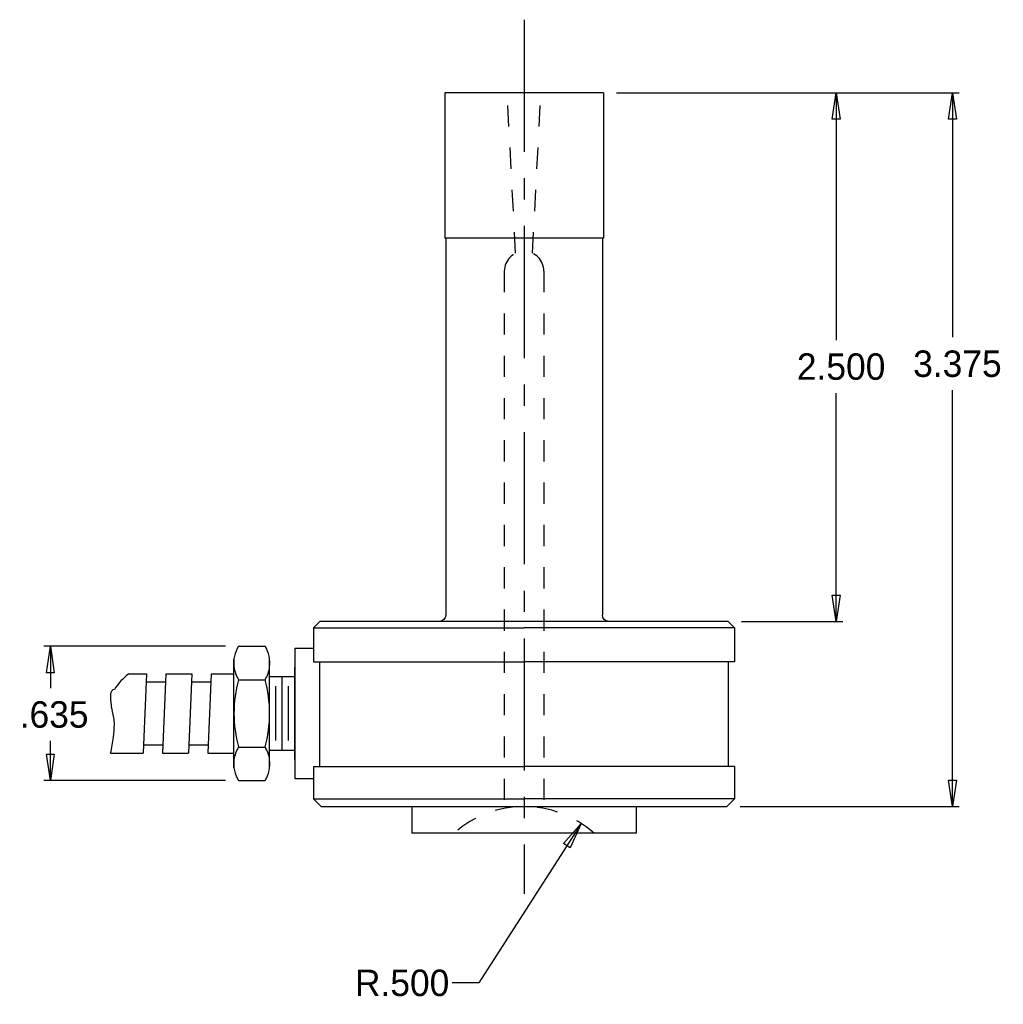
# Model space of a CAD drawing. Extents: x -12.38 to -7.73, y -7.19 to -2.53.
import ezdxf

# ---------------------------------------------------------------- set-up
doc = ezdxf.new("R2010")
doc.units = 0
doc.header["$MEASUREMENT"] = 0
doc.header["$PDMODE"] = 2
doc.linetypes.add('CENTER', pattern=[0.95, 0.625, -0.125, 0.075, -0.125])
doc.linetypes.add('DASHED', pattern=[0.2, 0.1, -0.1])
doc.layers.get('DEFPOINTS').update_dxf_attribs({"linetype": 'CONTINUOUS'})
doc.layers.add('CK_LEVEL_1', color=7, linetype='CONTINUOUS')
doc.dimstyles.new('DIMSTYLE1', dxfattribs={"dimtxt": 0.125, "dimasz": 0.125, "dimexe": 0.125, "dimexo": 0.0625, "dimgap": 0.09, "dimtad": 0, "dimtih": 1, "dimtoh": 1, "dimdec": 4, "dimzin": 0, "dimtxsty": 'STANDARD', "dimcen": 0.09, "dimazin": 3, "dimtfac": 1, "dimtdec": 4, "dimtofl": 0, "dimtmove": 0, "dimatfit": 3, "dimtolj": 1, "dimtzin": 0})

# ---------------------------------------------------------------- blocks, each defined once
blk = doc.blocks.new('*D0')
at = {"layer": 'CK_LEVEL_1', "color": 4, "linetype": 'CONTINUOUS'}
for p, q in [((-9.7297, -6.3317), (-10.2142, -7.0857)), ((-10.2142, -7.0857), (-10.3392, -7.0857))]:
    blk.add_line(p, q, dxfattribs=at)
at = {"layer": 'CK_LEVEL_1', "color": 4, "linetype": 'CONTINUOUS', "invisible_edges": 4}
blk.add_3dface([(-9.7297, -6.3317), (-9.7815, -6.447), (-9.813, -6.4267)], dxfattribs=at)
at = {"layer": 'DEFPOINTS', "color": 0, "linetype": 'CONTINUOUS'}
for p in [(-9.7297, -6.3317), (-10, -6.7523)]:
    blk.add_point(p, dxfattribs=at)
at = {"layer": 'CK_LEVEL_1', "color": 4, "linetype": 'CONTINUOUS'}
blk.add_text('R.500', height=0.125, dxfattribs=at).set_placement((-10.7994, -7.1482))
blk = doc.blocks.new('*D1')
at = {"layer": 'CK_LEVEL_1', "color": 4, "linetype": 'CONTINUOUS'}
for p, q in [((-9.5625, -2.8773), (-7.9432, -2.8773)), ((-7.9745, -2.8773), (-7.9745, -4.0335)), ((-7.9745, -6.2523), (-7.9745, -4.2835)), ((-8.9785, -6.2523), (-7.9432, -6.2523))]:
    blk.add_line(p, q, dxfattribs=at)
at = {"layer": 'CK_LEVEL_1', "color": 4, "linetype": 'CONTINUOUS', "invisible_edges": 4}
for points in [[(-7.9745, -2.8773), (-7.9557, -3.0023), (-7.9932, -3.0023)], [(-7.9745, -6.2523), (-7.9932, -6.1273), (-7.9557, -6.1273)]]:
    blk.add_3dface(points, dxfattribs=at)
at = {"layer": 'DEFPOINTS', "color": 0, "linetype": 'CONTINUOUS'}
for p in [(-9.625, -2.8773), (-9.041, -6.2523), (-7.9745, -6.2523)]:
    blk.add_point(p, dxfattribs=at)
at = {"layer": 'CK_LEVEL_1', "color": 4, "linetype": 'CONTINUOUS'}
blk.add_text('3.375', height=0.125, dxfattribs=at).set_placement((-8.1608, -4.221))
blk = doc.blocks.new('*D2')
at = {"layer": 'CK_LEVEL_1', "color": 4, "linetype": 'CONTINUOUS'}
for p, q in [((-9.5625, -2.8773), (-8.4931, -2.8773)), ((-8.5243, -2.8773), (-8.5243, -4.047)), ((-8.5243, -5.3773), (-8.5243, -4.297)), ((-8.9725, -5.3773), (-8.4931, -5.3773))]:
    blk.add_line(p, q, dxfattribs=at)
at = {"layer": 'CK_LEVEL_1', "color": 4, "linetype": 'CONTINUOUS', "invisible_edges": 4}
for points in [[(-8.5243, -2.8773), (-8.5056, -3.0023), (-8.5431, -3.0023)], [(-8.5243, -5.3773), (-8.5431, -5.2523), (-8.5056, -5.2523)]]:
    blk.add_3dface(points, dxfattribs=at)
at = {"layer": 'DEFPOINTS', "color": 0, "linetype": 'CONTINUOUS'}
for p in [(-9.625, -2.8773), (-9.035, -5.3773), (-8.5243, -5.3773)]:
    blk.add_point(p, dxfattribs=at)
at = {"layer": 'CK_LEVEL_1', "color": 4, "linetype": 'CONTINUOUS'}
blk.add_text('2.500', height=0.125, dxfattribs=at).set_placement((-8.7106, -4.2345))
blk = doc.blocks.new('*D3')
at = {"layer": 'CK_LEVEL_1', "color": 4, "linetype": 'CONTINUOUS'}
for p, q in [((-11.4121, -5.4943), (-12.2704, -5.4943)), ((-12.2392, -5.4943), (-12.2392, -5.6918)), ((-12.2392, -6.1293), (-12.2392, -5.9418)), ((-11.4121, -6.1293), (-12.2704, -6.1293))]:
    blk.add_line(p, q, dxfattribs=at)
at = {"layer": 'CK_LEVEL_1', "color": 4, "linetype": 'CONTINUOUS', "invisible_edges": 4}
for points in [[(-12.2392, -5.4943), (-12.2204, -5.6193), (-12.2579, -5.6193)], [(-12.2392, -6.1293), (-12.2579, -6.0043), (-12.2204, -6.0043)]]:
    blk.add_3dface(points, dxfattribs=at)
at = {"layer": 'DEFPOINTS', "color": 0, "linetype": 'CONTINUOUS'}
for p in [(-12.2392, -5.4943), (-11.3496, -5.4943), (-11.3496, -6.1293)]:
    blk.add_point(p, dxfattribs=at)
at = {"layer": 'CK_LEVEL_1', "color": 4, "linetype": 'CONTINUOUS'}
blk.add_text('.635', height=0.125, dxfattribs=at).set_placement((-12.3841, -5.8793))

msp = doc.modelspace()

# ---------------------------------------------------------------- linework, layer by layer
at = {"layer": 'CK_LEVEL_1', "color": 2, "linetype": 'CENTER'}
msp.add_line((-10, -2.532), (-10, -6.665), dxfattribs=at)
at = {"layer": 'CK_LEVEL_1', "color": 1, "linetype": 'CONTINUOUS'}
for p, q in [((-10.375, -2.8773), (-10.375, -3.5643)), ((-9.625, -2.8773), (-10.375, -2.8773)), ((-9.625, -2.8773), (-9.625, -3.5643)), ((-9.625, -3.5643), (-10.375, -3.5643)), ((-10.37, -3.5643), (-10.37, -5.3473)), ((-9.63, -3.5643), (-9.63, -5.3453)), ((-10.995, -5.4073), (-10.965, -5.3773)), ((-9.035, -5.3773), (-10.965, -5.3773)), ((-9.005, -5.4073), (-9.035, -5.3773)), ((-9.005, -5.4073), (-9.035, -5.3773)), ((-10.995, -5.4073), (-10, -5.4073)), ((-10.995, -5.4073), (-10.995, -5.5673)), ((-9.005, -5.4073), (-10, -5.4073)), ((-9.005, -5.4073), (-9.005, -5.5673)), ((-11.3496, -5.49432), (-11.22429, -5.49432)), ((-11.0835, -5.50375), (-10.995, -5.50375)), ((-11.0835, -5.50375), (-11.0835, -6.11975)), ((-11.37123, -5.63537), (-11.37123, -5.55501)), ((-11.20265, -5.61514), (-11.20265, -5.55501)), ((-10.995, -5.5673), (-10, -5.5673)), ((-10.965, -6.0623), (-10.965, -5.5673)), ((-9.005, -5.5673), (-10, -5.5673)), ((-9.035, -5.5673), (-9.035, -6.0623)), ((-11.86878, -5.62446), (-11.78539, -5.62446)), ((-11.78539, -5.62446), (-11.78704, -5.66265)), ((-11.6935, -5.62446), (-11.69514, -5.66265)), ((-11.6935, -5.62446), (-11.57058, -5.62446)), ((-11.57058, -5.62446), (-11.57222, -5.66265)), ((-11.47869, -5.62446), (-11.48033, -5.66265)), ((-11.47869, -5.62446), (-11.37128, -5.62446)), ((-11.37128, -5.99919), (-11.37128, -5.62446)), ((-11.20265, -6.0085), (-11.20265, -5.61514)), ((-11.0835, -6.03025), (-11.0835, -5.59337)), ((-11.78704, -5.66265), (-11.79942, -5.961)), ((-11.78674, -5.66265), (-11.69484, -5.66265)), ((-11.69514, -5.66265), (-11.70752, -5.961)), ((-11.57222, -5.66265), (-11.5846, -5.961)), ((-11.57192, -5.66265), (-11.48003, -5.66265)), ((-11.48033, -5.66265), (-11.49271, -5.961)), ((-11.3496, -5.65279), (-11.22429, -5.65279)), ((-11.20265, -5.63805), (-11.0835, -5.63805)), ((-11.14308, -5.98557), (-11.14308, -5.63805)), ((-11.17286, -5.94039), (-11.17286, -5.6831)), ((-11.11329, -5.94039), (-11.11329, -5.6831)), ((-11.95471, -5.99919), (-11.80091, -5.99919)), ((-11.79942, -5.961), (-11.80091, -5.99919)), ((-11.79957, -5.961), (-11.70782, -5.961)), ((-11.70752, -5.961), (-11.70917, -5.99919)), ((-11.70917, -5.99919), (-11.58609, -5.99919)), ((-11.5846, -5.961), (-11.58609, -5.99919)), ((-11.58475, -5.961), (-11.49301, -5.961)), ((-11.49271, -5.961), (-11.49435, -5.99919)), ((-11.49435, -5.99919), (-11.37128, -5.99919)), ((-11.37123, -6.06849), (-11.37123, -5.98827)), ((-11.3496, -5.97071), (-11.22429, -5.97071)), ((-11.20265, -5.98557), (-11.0835, -5.98557)), ((-11.20265, -6.06849), (-11.20265, -6.0085)), ((-10.995, -6.0623), (-10, -6.0623)), ((-10.995, -6.0623), (-10.995, -6.2163)), ((-9.005, -6.0623), (-10, -6.0623)), ((-9.005, -6.0623), (-9.005, -6.2163)), ((-11.3496, -6.12932), (-11.22429, -6.12932)), ((-11.0835, -6.11975), (-10.995, -6.11975)), ((-10.995, -6.2163), (-10, -6.2163)), ((-10.995, -6.2163), (-10.959, -6.2523)), ((-9.005, -6.2163), (-10, -6.2163)), ((-9.005, -6.2163), (-9.041, -6.2523)), ((-10.959, -6.2523), (-9.041, -6.2523)), ((-10.53, -6.2523), (-10.53, -6.3773)), ((-9.47, -6.2523), (-9.47, -6.3773)), ((-9.47, -6.3773), (-10.53, -6.3773))]:
    msp.add_line(p, q, dxfattribs=at)
at = {"layer": 'CK_LEVEL_1', "color": 2, "linetype": 'DASHED'}
for p, q in [((-10.04, -3.6363), (-10.0799, -2.8773)), ((-9.96, -3.6363), (-9.9201, -2.8773)), ((-10.0934, -3.7207), (-10.0934, -6.2523)), ((-9.9064, -3.7207), (-9.9064, -6.2523))]:
    msp.add_line(p, q, dxfattribs=at)
for centre, radius, start, end in [((-9.99995, -3.7207), 0.0935, 360, 540), ((-10, -6.7523), 0.5, 48.59038, 131.40962)]:
    msp.add_arc(centre, radius, start, end, dxfattribs=at)
at = {"layer": 'CK_LEVEL_1', "color": 1, "linetype": 'CONTINUOUS', "extrusion": (0, 0, -1)}
for centre, start, end in [((10.40002, -5.34729), 180.00001, 270.00001), ((9.60002, -5.34729), 270.00001, 360.00001)]:
    msp.add_arc(centre, 0.03, start, end, dxfattribs=at)
at = {"layer": 'CK_LEVEL_1', "color": 1, "linetype": 'CONTINUOUS'}
for centre, radius, start, end in [((-11.22316, -5.57355), 0.14929, 147.91174, 187.15712), ((-11.35082, -5.57355), 0.14928, 352.84221, 392.08826), ((-11.67033, -5.87518), 0.31982, 128.35596, 146.38479), ((-11.22316, -5.57355), 0.14929, 187.15712, 212.08369), ((-11.35082, -5.57355), 0.14928, 327.91631, 352.84221), ((-10.77699, -5.81175), 0.59429, 164.49126, 195.50874), ((-11.79699, -5.81175), 0.59429, 344.49126, 375.50874), ((-11.63232, -5.73098), 0.3226, 177.64659, 192.72652), ((-11.93081, -5.72154), 0.02414, 104.05342, 170.9335), ((-12.1102, -5.86153), 0.17369, 359.46854, 380.02389), ((-12.41711, -5.86008), 0.48062, 352.39831, 359.63543), ((-12.70304, -5.82191), 0.76908, 346.6786, 352.3972), ((-11.22316, -6.04996), 0.14929, 147.91174, 172.84288), ((-11.35082, -6.04996), 0.14928, 7.15779, 32.08826), ((-11.22316, -6.04996), 0.14929, 172.84288, 212.08369), ((-11.35082, -6.04996), 0.14928, 327.91631, 367.15779)]:
    msp.add_arc(centre, radius, start, end, dxfattribs=at)

# ---------------------------------------------------------------- dimensions: what is measured, and where the dimension line sits
at = {"layer": 'CK_LEVEL_1', "color": 4, "linetype": 'CONTINUOUS'}
for base, p1, p2, picture, middle in [((-7.97448, -6.2523), (-9.041, -6.2523), (-9.625, -2.8773), '*D1', (-8.1608, -4.22098)), ((-8.52431, -5.3773), (-9.035, -5.3773), (-9.625, -2.8773), '*D2', (-8.71064, -4.23446)), ((-12.23918, -5.49432), (-11.3496, -5.49432), (-11.3496, -6.12932), '*D3', (-12.3841, -5.8793))]:
    dim = msp.add_linear_dim(base=base, p1=p1, p2=p2, angle=90, dimstyle='DIMSTYLE1', dxfattribs=at)
    dim.commit()
    dim.dimension.update_dxf_attribs({"geometry": picture, "text_midpoint": middle})
dim = msp.add_radius_dim(center=(-10, -6.7523), mpoint=(-9.72969, -6.33167), dimstyle='DIMSTYLE1', dxfattribs=at)
dim.commit()
dim.dimension.update_dxf_attribs({"geometry": '*D0', "text_midpoint": (-10.79939, -7.14817)})

doc.saveas('drawing.dxf')
